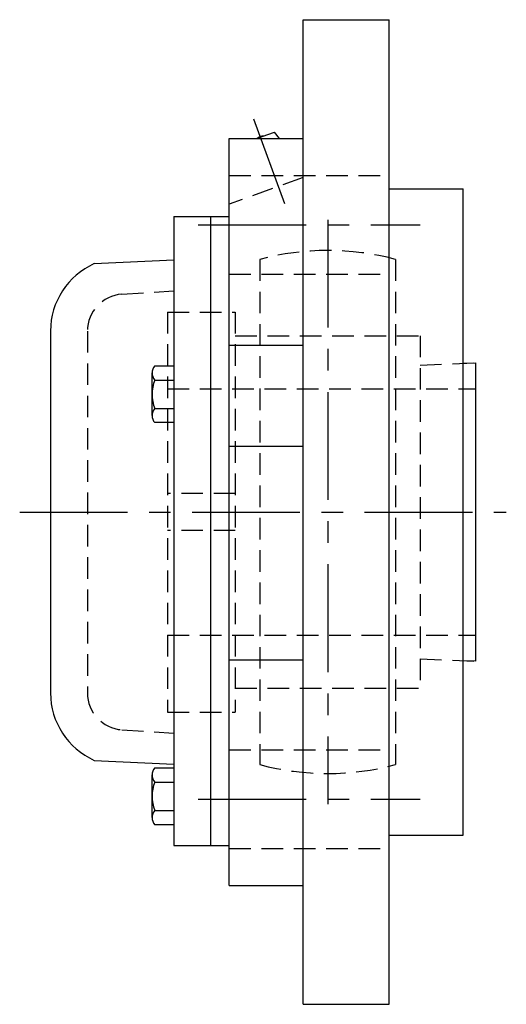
# Model space of a CAD drawing. Extents: x -85 to 184, y -85 to 184.
# Tile 9 of 10: x 105 to 184, y -80 to 80. Entities that reach past the tile are written whole.
import ezdxf

# ---------------------------------------------------------------- set-up
doc = ezdxf.new("R2010")
doc.units = 0
doc.header["$LTSCALE"] = 14
doc.linetypes.add('CENTER', pattern=[2, 1.25, -0.25, 0.25, -0.25])
doc.linetypes.add('HIDDEN', pattern=[0.375, 0.25, -0.125])
doc.layers.get('0').update_dxf_attribs({"linetype": 'CONTINUOUS'})
doc.layers.add('CENTER', color=1, linetype='CENTER')
doc.layers.add('HIDDEN', color=3, linetype='HIDDEN')

msp = doc.modelspace()

# ---------------------------------------------------------------- linework, layer by layer
for p, q in [((151, 80), (165, 80)), ((165, -80), (165, 80)), ((151, -80), (151, 80)), ((143.46, 60.67), (146.35, 61.72)), ((147.18, 60.67), (146.35, 61.72)), ((139, -60.67), (139, 60.67)), ((139, 60.67), (151, 60.67)), ((165, 52.5), (177, 52.5)), ((177, -52.5), (177, 52.5)), ((130, 48), (130, -54.19)), ((130, 48), (139, 48)), ((136, 48), (136, -54.19)), ((117.11, 40.36), (130, 41)), ((110, 29.4), (110, -29.4)), ((139, 27.1), (151, 27.1)), ((177, 24.17), (179, 24.25)), ((179, 24.25), (179, -24.25)), ((126.5, 15.67), (126.5, 22.6)), ((126.92, 23.75), (130, 23.75)), ((126.92, 21.44), (130, 21.44)), ((126.92, 16.82), (130, 16.82)), ((130, 14.52), (126.92, 14.52)), ((139, 10.7), (151, 10.7)), ((139, -24.04), (151, -24.04)), ((179, -24.25), (177, -24.17)), ((117.11, -40.36), (130, -41)), ((126.92, -41.58), (130, -41.58)), ((126.5, -49.66), (126.5, -42.73)), ((126.92, -43.88), (130, -43.88)), ((126.92, -48.5), (130, -48.5)), ((130, -50.81), (126.92, -50.81)), ((165, -52.5), (177, -52.5)), ((130, -54.19), (139, -54.19)), ((139, -60.67), (151, -60.67)), ((151, -80), (165, -80))]:
    msp.add_line(p, q)
for centre, radius, start, end in [((144.6, 59.5), 1.59, 89.555, 130.445), ((122, 29.4), 12, 114.0231, 180), ((128.31, 22.6), 1.81, 140.463, 219.537), ((133.13, 19.13), 6.63, 159.6253, 200.3747), ((128.31, 15.67), 1.81, 140.463, 219.537), ((122, -29.4), 12, 180, 245.9769), ((128.31, -42.73), 1.81, 140.463, 219.537), ((133.13, -46.19), 6.63, 159.6253, 200.3747), ((128.31, -49.66), 1.81, 140.463, 219.537)]:
    msp.add_arc(centre, radius, start, end)
at = {"layer": 'CENTER', "linetype": 'CONTINUOUS'}
msp.add_line((148.03, 50.09), (143.03, 63.81), dxfattribs=at)
at = {"layer": 'CENTER'}
for p, q in [((134, 46.67), (170, 46.67)), ((155, 47.5), (155, -47.5)), ((105, 0), (184, 0)), ((134, -46.67), (170, -46.67))]:
    msp.add_line(p, q, dxfattribs=at)
at = {"layer": 'HIDDEN'}
for p, q in [((139, 54.67), (165, 54.67)), ((151, 54.37), (139, 50)), ((144, 41.05), (144, -41.05)), ((166, 41.05), (166, -41.05)), ((139, 38.67), (165, 38.67)), ((121.59, 35.38), (130, 35.95)), ((129, 32.5), (140, 32.5)), ((129, 32.5), (129, -32.5)), ((140, 32.5), (140, -32.5)), ((116, 29.4), (116, -29.4)), ((140, 28.65), (170, 28.65)), ((170, 28.65), (170, -28.65)), ((170, 23.87), (179, 24.25)), ((179, 24.25), (179, -24.25)), ((129, 20), (179, 20)), ((140, 3), (129, 3)), ((140, -3), (129, -3)), ((129, -20), (179, -20)), ((170, -23.87), (179, -24.25)), ((140, -28.65), (170, -28.65)), ((129, -32.5), (140, -32.5)), ((121.59, -35.38), (130, -35.95)), ((139, -38.67), (165, -38.67)), ((139, -54.67), (165, -54.67))]:
    msp.add_line(p, q, dxfattribs=at)
for centre, radius, start, end in [((155, 0), 42.5, 74.9997, 105.0003), ((122, 29.4), 6, 93.9005, 180), ((122, -29.4), 6, 180, 266.0995), ((155, 0), 42.5, 254.9997, 285.0003)]:
    msp.add_arc(centre, radius, start, end, dxfattribs=at)

doc.saveas('drawing.dxf')
